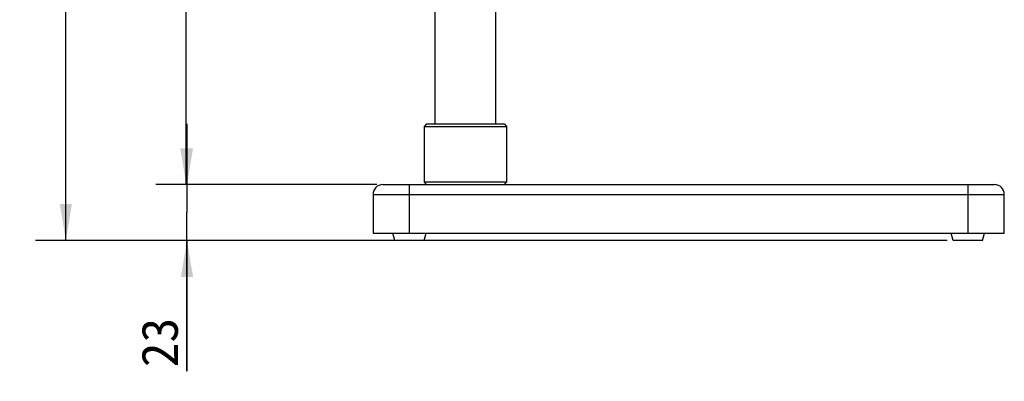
# Model space of a CAD drawing. Header units: millimetres. Extents: x 72 to 394, y 60 to 262.
# Tile 17 of 36: x 179 to 260, y 153 to 183. Entities that reach past the tile are written whole.
import ezdxf
from ezdxf.enums import TextEntityAlignment as Align

# ---------------------------------------------------------------- set-up
doc = ezdxf.new("R2010")
doc.units = ezdxf.units.MM
doc.header["$LTSCALE"] = 23.1
doc.layers.get('0').update_dxf_attribs({"linetype": 'CONTINUOUS'})
doc.layers.add('256', color=7, linetype='CONTINUOUS')
doc.layers.add('51__DRAFT_DIMS', color=7, linetype='CONTINUOUS')
doc.styles.get("Standard").update_dxf_attribs({"font": 'simfang.ttf'})
doc.dimstyles.new('DIMSTYLE_2', dxfattribs={"dimtxt": 3, "dimasz": 3, "dimexe": 2.5, "dimexo": 0.5, "dimgap": 0.75, "dimtad": 1, "dimdsep": 46, "dimtxsty": 'STANDARD', "dimblk": '_FILLED', "dimblk1": '_FILLED', "dimblk2": '_FILLED', "dimcen": 0.09, "dimclrt": 3, "dimazin": 2, "dimtp": 0.3, "dimtm": 0.3, "dimtfac": 1, "dimtofl": 0, "dimtmove": 0, "dimatfit": 3, "dimldrblk": '_FILLED', "dimfxl": 1, "dimtolj": 1, "dimarcsym": 0})
doc.dimstyles.new('DIMSTYLE_3', dxfattribs={"dimtxt": 3, "dimasz": 3, "dimexe": 2.5, "dimexo": 0.5, "dimgap": 0.75, "dimtad": 1, "dimdsep": 46, "dimtxsty": 'STANDARD', "dimblk": '_FILLED', "dimblk1": '_FILLED', "dimblk2": '_FILLED', "dimcen": 0.09, "dimclrt": 3, "dimazin": 2, "dimtp": 0.1, "dimtm": 0.1, "dimtfac": 1, "dimtofl": 0, "dimtmove": 0, "dimatfit": 3, "dimldrblk": '_FILLED', "dimfxl": 1, "dimtolj": 1, "dimarcsym": 0})

# ---------------------------------------------------------------- blocks, each defined once
blk = doc.blocks.new('_FILLED')
at = {"color": 0, "linetype": 'ByBlock'}
blk.add_solid([(0, 0), (-1, 0.167), (-1, -0.167)], dxfattribs=at)
blk = doc.blocks.new('*D4')
at = {"layer": '51__DRAFT_DIMS', "color": 4}
for p, q in [((213.885, 238.382), (180.583, 238.382)), ((183.083, 238.382), (183.083, 201.582)), ((183.083, 164.782), (183.083, 201.582)), ((209.685, 164.782), (180.583, 164.782))]:
    blk.add_line(p, q, dxfattribs=at)
at = {"layer": '51__DRAFT_DIMS', "color": 4, "xscale": 3, "yscale": 3, "zscale": 3}
for p, rotation in [((183.083, 238.382), 90), ((183.083, 164.782), 270)]:
    blk.add_blockref('_FILLED', p, dxfattribs=dict(at, rotation=rotation))
at = {"layer": '51__DRAFT_DIMS', "color": 3}
blk.add_text('368', height=3, rotation=90, dxfattribs=at).set_placement((182.333, 201.582), align=Align.CENTER)
blk = doc.blocks.new('*D5')
at = {"layer": '51__DRAFT_DIMS', "color": 4}
for p, q in [((193.06, 169.382), (193.06, 174.382)), ((193.06, 174.382), (193.06, 167.082)), ((208.685, 169.382), (190.56, 169.382)), ((193.06, 154.005), (193.06, 167.082)), ((255.685, 164.782), (190.56, 164.782)), ((193.06, 164.782), (193.06, 154.005))]:
    blk.add_line(p, q, dxfattribs=at)
at = {"layer": '51__DRAFT_DIMS', "color": 4, "xscale": 3, "yscale": 3, "zscale": 3}
for p, rotation in [((193.06, 169.382), 270), ((193.06, 164.782), 90)]:
    blk.add_blockref('_FILLED', p, dxfattribs=dict(at, rotation=rotation))
at = {"layer": '51__DRAFT_DIMS', "color": 3}
blk.add_text('23', height=3, rotation=90, dxfattribs=at).set_placement((192.31, 158.411), align=Align.RIGHT)
blk = doc.blocks.new('*D6')
at = {"layer": '51__DRAFT_DIMS', "color": 4}
for p, q in [((212.793, 237.582), (190.506, 237.582)), ((193.006, 237.582), (193.006, 203.482)), ((193.006, 169.382), (193.006, 203.482)), ((208.685, 169.382), (190.506, 169.382))]:
    blk.add_line(p, q, dxfattribs=at)
at = {"layer": '51__DRAFT_DIMS', "color": 4, "xscale": 3, "yscale": 3, "zscale": 3}
for p, rotation in [((193.006, 237.582), 90), ((193.006, 169.382), 270)]:
    blk.add_blockref('_FILLED', p, dxfattribs=dict(at, rotation=rotation))
at = {"layer": '51__DRAFT_DIMS', "color": 3}
blk.add_text('341', height=3, rotation=90, dxfattribs=at).set_placement((192.256, 203.482), align=Align.CENTER)

msp = doc.modelspace()

# ---------------------------------------------------------------- linework, layer by layer
at = {"layer": '256', "color": 7}
for p, q in [((213.485, 185.822), (213.485, 174.382)), ((218.485, 185.822), (218.485, 174.382)), ((212.785, 174.382), (212.585, 174.182)), ((212.785, 174.382), (219.185, 174.382)), ((219.185, 174.382), (219.385, 174.182)), ((212.585, 174.182), (212.585, 169.582)), ((212.585, 174.182), (219.385, 174.182)), ((219.385, 174.182), (219.385, 169.582)), ((219.385, 169.582), (212.585, 169.582)), ((212.785, 169.382), (212.585, 169.582)), ((219.185, 169.382), (219.385, 169.582)), ((209.185, 169.382), (259.585, 169.382)), ((208.385, 168.582), (208.385, 165.382)), ((260.385, 165.382), (260.385, 168.582)), ((208.385, 165.382), (260.385, 165.382)), ((210.185, 164.782), (210.005, 165.382)), ((212.585, 164.782), (210.185, 164.782)), ((212.585, 164.782), (212.765, 165.382)), ((256.185, 164.782), (256.005, 165.382)), ((258.585, 164.782), (256.185, 164.782)), ((258.585, 164.782), (258.765, 165.382))]:
    msp.add_line(p, q, dxfattribs=at)
at = {"layer": '256', "color": 4}
for p, q in [((211.385, 165.382), (211.385, 169.382)), ((257.385, 169.382), (257.385, 165.382)), ((208.385, 168.582), (260.385, 168.582))]:
    msp.add_line(p, q, dxfattribs=at)
at = {"layer": '256', "color": 7}
for centre, start, end in [((209.185, 168.582), 90, 180), ((259.585, 168.582), 0, 90)]:
    msp.add_arc(centre, 0.8, start, end, dxfattribs=at)

# ---------------------------------------------------------------- dimensions: what is measured, and where the dimension line sits
at = {"layer": '51__DRAFT_DIMS', "color": 4}
for base, p1, p2, angle, dimstyle, picture, middle in [((183.083, 164.782), (214.385, 238.382), (210.185, 164.782), 270, 'DIMSTYLE_2', '*D4', (183.083, 201.553)), ((193.006, 237.582), (209.185, 169.382), (213.293, 237.582), 90, 'DIMSTYLE_2', '*D6', (193.006, 203.353)), ((193.06, 164.782), (209.185, 169.382), (256.185, 164.782), 270, 'DIMSTYLE_3', '*D5', (193.06, 156.152))]:
    dim = msp.add_linear_dim(base=base, p1=p1, p2=p2, angle=angle, dimstyle=dimstyle, dxfattribs=at)
    dim.commit()
    dim.dimension.update_dxf_attribs({"geometry": picture, "text_midpoint": middle, "dimtype": 160})

doc.saveas('drawing.dxf')
